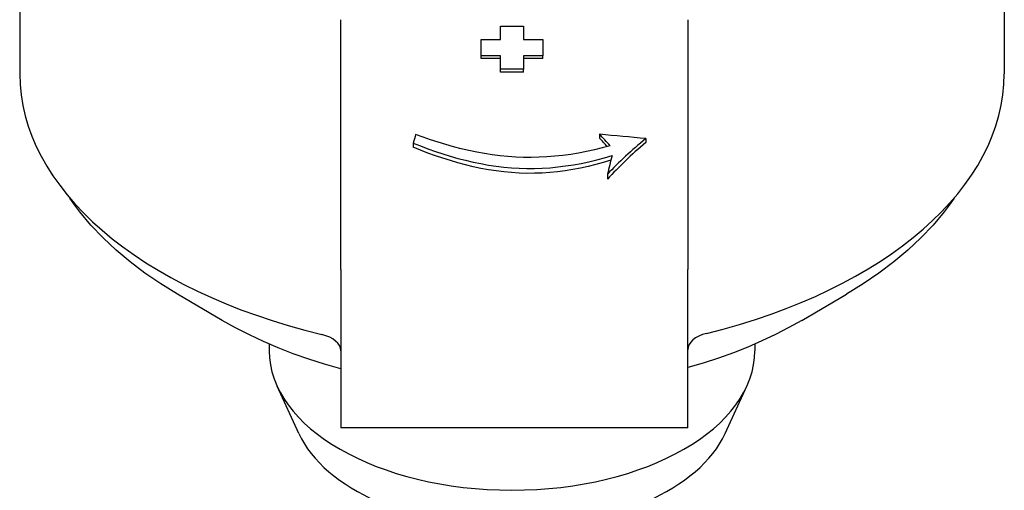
# Model space of a CAD drawing. Header units: millimetres. Extents: x 7 to 3694, y 32 to 425.
# Tile 4 of 11: x 384 to 448, y 240 to 271. Entities that reach past the tile are written whole.
import ezdxf

# ---------------------------------------------------------------- set-up
doc = ezdxf.new("R2010")
doc.units = ezdxf.units.MM
doc.layers.add('DETAIL', color=2, linetype='Continuous')

msp = doc.modelspace()

# ---------------------------------------------------------------- linework, layer by layer
at = {"layer": 'DETAIL'}
for p, q in [((384.066, 286.758), (384.066, 267.344)), ((447.916, 286.758), (447.916, 267.344)), ((404.891, 266.809), (404.891, 270.84)), ((427.391, 270.84), (427.391, 266.809)), ((415.241, 270.431), (416.741, 270.431)), ((415.241, 269.561), (415.241, 270.431)), ((416.741, 270.431), (416.741, 269.561)), ((413.991, 269.561), (415.241, 269.561)), ((413.991, 268.51), (413.991, 269.561)), ((416.741, 269.561), (417.991, 269.561)), ((417.991, 269.561), (417.991, 268.51)), ((415.241, 268.51), (413.991, 268.51)), ((413.991, 268.332), (413.991, 268.51)), ((415.241, 268.332), (413.991, 268.332)), ((415.241, 267.629), (415.241, 268.51)), ((416.741, 268.51), (416.741, 267.629)), ((417.991, 268.51), (416.741, 268.51)), ((417.991, 268.332), (416.741, 268.332)), ((417.991, 268.332), (417.991, 268.51)), ((416.741, 267.629), (415.241, 267.629)), ((415.241, 267.452), (415.241, 267.629)), ((416.741, 267.452), (416.741, 267.629)), ((416.741, 267.452), (415.241, 267.452)), ((404.891, 254.666), (404.891, 266.809)), ((427.391, 266.809), (427.391, 254.666)), ((421.673, 263.422), (421.673, 263.17)), ((424.663, 263.136), (424.663, 262.878)), ((409.584, 262.849), (409.584, 262.584)), ((422.185, 260.833), (422.185, 260.503)), ((404.891, 254.666), (404.891, 244.403)), ((427.391, 244.403), (427.391, 254.666)), ((397.207, 251.359), (394.292, 253.063)), ((434.776, 251.359), (437.69, 253.063)), ((400.241, 249.832), (400.241, 249.404)), ((431.741, 249.832), (431.741, 249.404)), ((402.169, 244.038), (400.761, 247.102)), ((429.813, 244.038), (431.221, 247.102)), ((427.391, 244.403), (404.891, 244.403))]:
    msp.add_line(p, q, dxfattribs=at)
at = {"layer": 'DETAIL', "flags": 128}
for points in [[(422.355, 262.675), (421.845, 262.538), (421.334, 262.413), (420.822, 262.302), (420.31, 262.204), (419.796, 262.121), (419.283, 262.051), (418.771, 261.996), (418.26, 261.956), (417.75, 261.931), (417.243, 261.921), (416.737, 261.926), (416.23, 261.947), (415.723, 261.982), (415.217, 262.031), (414.71, 262.095), (414.205, 262.172), (413.701, 262.263), (413.198, 262.367), (412.697, 262.483), (412.198, 262.612), (411.701, 262.752), (411.207, 262.903), (410.715, 263.064), (410.226, 263.235), (409.741, 263.414)], [(409.584, 262.849), (410.06, 262.661), (410.539, 262.481), (411.021, 262.311), (411.505, 262.15), (411.992, 262), (412.481, 261.86), (412.973, 261.733), (413.466, 261.619), (413.961, 261.517), (414.457, 261.429), (414.955, 261.355), (415.454, 261.295), (415.953, 261.249), (416.452, 261.219), (416.952, 261.205), (417.452, 261.206), (417.954, 261.223), (418.457, 261.256), (418.961, 261.304), (419.466, 261.367), (419.971, 261.445), (420.475, 261.538), (420.979, 261.645), (421.482, 261.765), (421.983, 261.899), (422.483, 262.045)], [(422.402, 261.733), (421.913, 261.588), (421.421, 261.455), (420.928, 261.334), (420.433, 261.227), (419.937, 261.134), (419.441, 261.055), (418.943, 260.991), (418.445, 260.942), (417.947, 260.908), (417.449, 260.891), (416.951, 260.89), (416.453, 260.905), (415.955, 260.936), (415.457, 260.983), (414.959, 261.045), (414.462, 261.121), (413.966, 261.212), (413.471, 261.317), (412.978, 261.436), (412.486, 261.567), (411.997, 261.711), (411.509, 261.866), (411.024, 262.031), (410.541, 262.207), (410.061, 262.391), (409.584, 262.584)], [(394.292, 253.063), (393.216, 253.726), (392.192, 254.423), (391.225, 255.154), (390.317, 255.917), (389.471, 256.713), (388.689, 257.539), (387.973, 258.396), (387.642, 258.835), (387.328, 259.281)], [(444.655, 259.281), (444.341, 258.835), (444.009, 258.396), (443.294, 257.539), (442.512, 256.713), (441.665, 255.917), (440.757, 255.154), (439.79, 254.423), (438.767, 253.726), (437.69, 253.063)], [(404.891, 248.227), (403.842, 248.526), (402.815, 248.852), (401.811, 249.205), (400.833, 249.585), (399.881, 249.99), (398.959, 250.422), (398.067, 250.878), (397.207, 251.359)], [(434.776, 251.359), (433.947, 250.895), (433.088, 250.453), (432.201, 250.035), (431.287, 249.641), (430.347, 249.271), (429.384, 248.925), (428.398, 248.604), (427.391, 248.309)]]:
    msp.add_lwpolyline(points, dxfattribs=at)
at = {"layer": 'DETAIL'}
for centre, major_axis, ratio, start_param, end_param in [((415.991, 267.344), (-31.925, 0), 0.573576, 0, 1.174347), ((415.991, 267.344), (31.925, 0), 0.573576, 5.118445, 6.283185), ((411.591, 260.115), (-1.975, -9.737), 0.259545, 4.419784, 4.480764), ((353.003, 260.115), (119.217, -5.617), 0.066845, 0.929089, 0.960114), ((415.516, 260.115), (9.782, -8.337), 0.516769, 1.291437, 1.37185), ((415.516, 260.115), (-9.531, 8.123), 0.516769, 4.434533, 4.494776), ((433.242, 260.115), (-13.862, -7.334), 0.463499, 5.116786, 5.35808), ((433.242, 260.115), (-13.507, -7.145), 0.463499, 5.13673, 5.390984), ((424.887, 260.115), (-2.175, -9.731), 0.280122, 4.575658, 4.701128), ((402.891, 249.395), (2, 0), 0.573576, 0, 1.174347), ((429.391, 249.468), (-2, 0), 0.573576, 5.118445, 6.283185), ((415.991, 249.404), (15.75, 0), 0.573576, 3.141593, 6.283185), ((415.991, 246.128), (14.294, 0), 0.573576, 3.39929, 6.025488)]:
    msp.add_ellipse(centre, major_axis=major_axis, ratio=ratio, start_param=start_param, end_param=end_param, dxfattribs=at)

doc.saveas('drawing.dxf')
